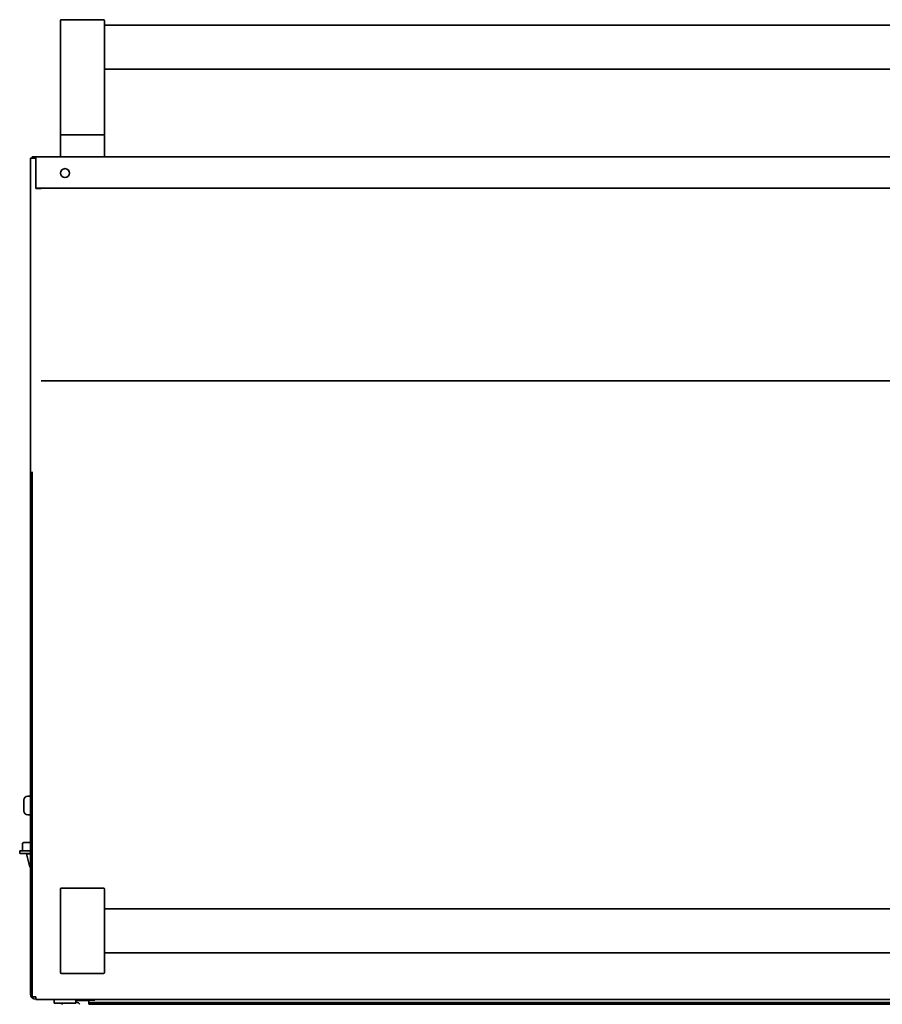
# Model space of a CAD drawing. Extents: x -17 to 110, y -18 to 98.
# Tile 3 of 8: x -4 to 15, y 17 to 40. Entities that reach past the tile are written whole.
import ezdxf

# ---------------------------------------------------------------- set-up
doc = ezdxf.new("R2010")
doc.units = 0
doc.header["$MEASUREMENT"] = 0

msp = doc.modelspace()

# ---------------------------------------------------------------- linework, layer by layer
at = {"color": 7, "lineweight": 35}
for p, q in [((-3.3125, 39.899657), (-3.3125, 39.396338)), ((-2.3325, 39.919655), (-3.2925, 39.919655)), ((-2.3125, 39.396338), (-2.3125, 39.899657)), ((-2.3125, 39.794658), (36.312501, 39.794658)), ((-3.3125, 37.294658), (-3.3125, 39.396338)), ((-2.3125, 39.396338), (-2.3125, 37.294658)), ((-2.312499, 38.794657), (36.312501, 38.794657)), ((-3.2925, 37.294658), (-3.3125, 37.294658)), ((-2.3325, 37.294658), (-3.2925, 37.294658)), ((-3.2925, 37.294658), (-2.3325, 37.294658)), ((-2.3125, 37.294658), (-2.3325, 37.294658)), ((-3.3125, 36.814657), (-3.3125, 37.274655)), ((-2.3125, 37.274655), (-2.3125, 36.814657)), ((-3.875, 36.758754), (-3.9973, 36.758754)), ((-3.9973, 25.087251), (-3.9973, 36.758754)), ((-3.9595, 36.794655), (-3.875, 36.794655)), ((-3.9595, 36.758754), (-3.9595, 36.794655)), ((-3.875, 36.794655), (37.875001, 36.794655)), ((-3.875, 36.794655), (-3.875, 36.758754)), ((-3.875, 36.071258), (-3.875, 36.758754)), ((-3.875, 36.744673), (-3.875, 36.738757)), ((-3.875, 36.131808), (-3.875, 36.738757)), ((-3.875, 36.126084), (-3.875, 36.131808)), ((37.875001, 36.075906), (-3.875, 36.075906)), ((-3.875, 36.071258), (-3.7527, 36.071258)), ((37.752705, 31.677568), (-3.752696, 31.677568)), ((-3.9973, 29.514862), (-3.9973, 31.567738)), ((-3.9973, 29.514862), (-3.9973, 29.302383)), ((-3.9595, 29.383718), (-3.9595, 29.602709)), ((-3.9973, 21.079539), (-3.9973, 29.302383)), ((-3.9595, 21.099397), (-3.9595, 29.383718)), ((-3.9973, 25.087251), (-3.997286, 25.087852)), ((-3.9973, 24.497436), (-3.9973, 25.087251)), ((-3.9973, 24.497436), (-3.9973, 24.461194)), ((-3.9973, 23.922729), (-3.9973, 24.461199)), ((-3.9973, 23.922729), (-3.9973, 23.567625)), ((-3.9973, 21.274736), (-3.9973, 23.567625)), ((-4.1473, 22.115733), (-4.1473, 21.872679)), ((-3.9973, 22.205734), (-4.0573, 22.205734)), ((-3.9973, 21.784831), (-3.9973, 22.205734)), ((-4.1473, 21.872679), (-4.1473, 21.869733)), ((-3.9973, 21.779732), (-4.0573, 21.779732)), ((-3.9973, 21.779732), (-3.9973, 21.784831)), ((-4.1807, 21.115929), (-4.1807, 20.959934)), ((-3.9973, 21.146932), (-4.1497, 21.146932)), ((-3.997299, 21.274472), (-3.9973, 21.274736)), ((-3.997315, 20.959934), (-4.242552, 20.959934)), ((-4.242552, 20.900134), (-4.242552, 20.959934)), ((-4.242552, 20.900134), (-3.9973, 20.900134)), ((-4.0907, 20.889931), (-3.997299, 20.889931)), ((-4.009511, 20.586932), (-4.0907, 20.889931)), ((-4.0407, 20.889931), (-4.0407, 20.900134)), ((-3.9973, 21.079539), (-3.9973, 20.511215)), ((-3.9595, 20.511215), (-3.9595, 21.099397)), ((-4.009511, 20.586932), (-3.9973, 20.586932)), ((-3.9973, 20.511215), (-3.9973, 17.693784)), ((-3.9595, 17.626785), (-3.9595, 20.511215)), ((-3.3125, 20.088097), (-3.3125, 20.088885)), ((-3.3125, 19.729778), (-3.3125, 20.088097)), ((-3.2925, 20.108883), (-2.3325, 20.108883)), ((-2.3325, 20.108383), (-3.2925, 20.108383)), ((-2.3125, 20.088885), (-2.3125, 20.088097)), ((-2.3125, 20.088097), (-2.3125, 19.729778)), ((-3.3125, 19.729778), (-3.3125, 18.536987)), ((-2.3125, 18.536987), (-2.3125, 19.729778)), ((-2.3125, 19.633385), (36.437498, 19.633385)), ((-3.3125, 18.178672), (-3.3125, 18.536987)), ((-2.3125, 18.633384), (36.437498, 18.633384)), ((-2.3125, 18.536987), (-2.3125, 18.178672)), ((-2.3325, 18.158382), (-3.2925, 18.158382)), ((-3.9595, 17.626785), (-3.875, 17.626785)), ((-3.875, 17.626785), (-3.875, 17.571483)), ((-3.875, 17.626785), (-3.875, 17.574597)), ((-3.875, 17.571483), (-3.875, 17.570882)), ((37.875001, 17.570882), (-3.875, 17.570882)), ((-3.4595, 17.570882), (-3.304344, 17.570882)), ((-3.4595, 17.480882), (-3.4595, 17.570882)), ((-3.304344, 17.570882), (-2.9595, 17.570882)), ((-2.9595, 17.480882), (-2.9595, 17.570882)), ((-2.959492, 17.558748), (-2.907478, 17.558748)), ((-2.959492, 17.546324), (-2.907478, 17.546324)), ((-2.6672, 17.545118), (-2.959484, 17.545118)), ((-2.5277, 17.549064), (-2.881043, 17.549064)), ((-2.6672, 17.545118), (-2.6672, 17.497116)), ((-2.5277, 17.570902), (-2.5277, 17.549064)), ((-3.4595, 17.480882), (-3.304344, 17.480882)), ((-3.304344, 17.480882), (-2.9595, 17.480882)), ((-3.294825, 17.478532), (-3.297284, 17.480882)), ((-3.27821, 17.480882), (-3.285355, 17.470842)), ((-2.951036, 17.501062), (-2.959492, 17.501062)), ((-0.2297, 17.497116), (-2.6672, 17.497116)), ((-2.6672, 17.497116), (-2.6672, 17.461115)), ((-0.2297, 17.461115), (-2.6672, 17.461115)), ((34.229698, 17.497116), (-0.2297, 17.497116)), ((-0.2297, 17.497116), (-0.2297, 17.461115)), ((-0.2297, 17.461115), (34.229698, 17.461115))]:
    msp.add_line(p, q, dxfattribs=at)
msp.add_circle((-3.2095, 36.419659), 0.1015, dxfattribs=at)
for centre, radius, start, end in [((-3.2925, 39.899657), 0.02, 90.000003, 179.999995), ((-2.3325, 39.899657), 0.02, 0, 90.000003), ((-3.2925, 37.274655), 0.02, 90.000003, 180.000005), ((-2.3325, 37.274655), 0.02, 0, 90.000003), ((-3.2925, 36.814657), 0.02, 180.000005, 269.999997), ((-2.3325, 36.814657), 0.02, 269.999997, 360), ((-4.0573, 22.115733), 0.09, 90.000003, 179.999995), ((-4.0573, 21.869733), 0.09, 180.000005, 269.999997), ((-4.1497, 21.115929), 0.031, 90.000003, 180.000005), ((-3.2925, 20.088885), 0.02, 90.000003, 180.000005), ((-3.292332, 20.088261), 0.020146, 90.476873, 180.469161), ((-2.3325, 20.088885), 0.02, 0, 90.000003), ((-2.332667, 20.088261), 0.020146, 359.531148, 89.523556), ((-3.292332, 18.178509), 0.020146, 179.531154, 269.523558), ((-2.332667, 18.178509), 0.020146, 270.476874, 0.469162), ((-3.875, 17.693784), 0.1223, 180.000005, 269.999997), ((-3.2297, 17.549064), 0.096, 227.282485, 252.34443), ((-2.951036, 17.405064), 0.096, 33.168529, 90.000003)]:
    msp.add_arc(centre, radius, start, end, dxfattribs=at)
for centre, major_axis, start_param, end_param in [((-2.907478, 17.667063), (-0.125, 0), 1.570796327, 2.220200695), ((-2.907478, 17.679487), (0.125, 0), 4.71238898, 5.164857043)]:
    msp.add_ellipse(centre, major_axis=major_axis, ratio=0.965926, start_param=start_param, end_param=end_param, dxfattribs=at)

doc.saveas('drawing.dxf')
